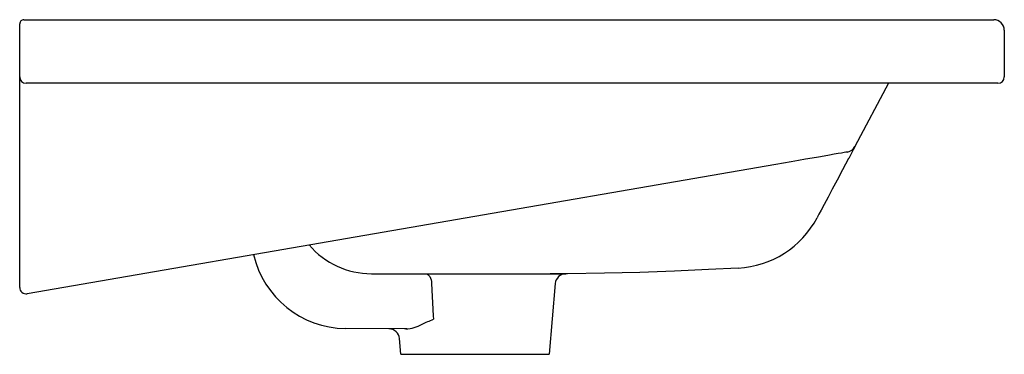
# Model space of a CAD drawing. Header units: millimetres. Extents: x 5207.219 to 5207.684, y 2532.407 to 2532.565.
import ezdxf

# ---------------------------------------------------------------- set-up
doc = ezdxf.new("R2010")
doc.units = ezdxf.units.MM
doc.layers.add('SANINDUSA', color=3, linetype='Continuous')

msp = doc.modelspace()

# ---------------------------------------------------------------- linework, layer by layer
at = {"layer": 'SANINDUSA'}
for p, q in [((5207.218596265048, 2532.538288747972), (5207.218596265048, 2532.563288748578)), ((5207.220596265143, 2532.565288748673), (5207.238596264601, 2532.565288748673)), ((5207.238596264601, 2532.565288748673), (5207.663596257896, 2532.565288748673)), ((5207.663596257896, 2532.565288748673), (5207.678596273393, 2532.565288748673)), ((5207.683596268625, 2532.560288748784), (5207.683596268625, 2532.538288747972)), ((5207.218596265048, 2532.534308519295), (5207.218596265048, 2532.538288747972)), ((5207.218596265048, 2532.438792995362), (5207.218596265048, 2532.534308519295)), ((5207.238596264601, 2532.535288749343), (5207.221596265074, 2532.535288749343)), ((5207.663596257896, 2532.535288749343), (5207.238596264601, 2532.535288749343)), ((5207.628970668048, 2532.535288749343), (5207.613073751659, 2532.505390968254)), ((5207.680596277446, 2532.535288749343), (5207.663596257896, 2532.535288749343)), ((5207.575679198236, 2532.496967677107), (5207.222106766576, 2532.435895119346)), ((5207.218596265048, 2532.438851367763), (5207.218596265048, 2532.440473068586)), ((5207.471521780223, 2532.440727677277), (5207.468596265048, 2532.407288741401)), ((5207.398596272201, 2532.407288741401), (5207.397945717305, 2532.414724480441)), ((5207.398596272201, 2532.407288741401), (5207.468596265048, 2532.407288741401))]:
    msp.add_line(p, q, dxfattribs=at)
for points in [[(5207.609515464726, 2532.502812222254), (5207.609329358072, 2532.502780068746), (5207.60878895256, 2532.502686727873), (5207.607894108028, 2532.502532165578), (5207.606653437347, 2532.502317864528), (5207.605078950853, 2532.502045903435), (5207.60318584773, 2532.501718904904), (5207.600992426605, 2532.50134003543), (5207.598519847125, 2532.500912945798), (5207.595792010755, 2532.500441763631), (5207.592835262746, 2532.499931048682), (5207.589678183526, 2532.499385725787), (5207.586351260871, 2532.498811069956), (5207.582886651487, 2532.498212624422), (5207.579317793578, 2532.497596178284), (5207.575679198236, 2532.496967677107)], [(5207.613073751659, 2532.505390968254), (5207.612843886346, 2532.504958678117), (5207.612273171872, 2532.503885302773), (5207.611255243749, 2532.501970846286), (5207.610094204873, 2532.499787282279), (5207.610083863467, 2532.499767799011)], [(5207.610083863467, 2532.499767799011), (5207.607246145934, 2532.494430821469), (5207.604673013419, 2532.489591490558), (5207.60235942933, 2532.485240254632), (5207.600352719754, 2532.481466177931), (5207.598522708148, 2532.478024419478), (5207.597089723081, 2532.475329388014), (5207.59605757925, 2532.473388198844), (5207.595430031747, 2532.472207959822), (5207.595157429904, 2532.471695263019)], [(5207.557959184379, 2532.44803397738), (5207.543881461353, 2532.447308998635), (5207.527813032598, 2532.446582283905), (5207.511482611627, 2532.445974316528), (5207.494732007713, 2532.44552506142), (5207.477368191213, 2532.445299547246), (5207.46913962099, 2532.445295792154)], [(5207.38472406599, 2532.445347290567), (5207.394724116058, 2532.445302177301), (5207.41150741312, 2532.445302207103)], [(5207.407726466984, 2532.445302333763), (5207.409131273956, 2532.445302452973), (5207.410421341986, 2532.445302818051)], [(5207.410421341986, 2532.445302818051), (5207.41681408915, 2532.445306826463), (5207.423681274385, 2532.445313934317), (5207.430832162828, 2532.445320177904), (5207.438059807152, 2532.445319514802), (5207.445155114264, 2532.44531204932), (5207.451926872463, 2532.445305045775), (5207.458178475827, 2532.445301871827), (5207.463734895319, 2532.44529947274), (5207.468431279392, 2532.445296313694), (5207.47214488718, 2532.445293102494), (5207.474752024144, 2532.445291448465), (5207.476197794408, 2532.445291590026), (5207.476490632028, 2532.445291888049), (5207.476490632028, 2532.445291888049)], [(5207.410421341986, 2532.445302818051), (5207.410919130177, 2532.445216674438), (5207.411399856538, 2532.444962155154), (5207.411847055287, 2532.444547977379), (5207.412245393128, 2532.443988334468), (5207.412581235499, 2532.443302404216), (5207.412843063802, 2532.442513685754), (5207.413021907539, 2532.441649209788), (5207.413111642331, 2532.440738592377)], [(5207.413111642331, 2532.440738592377), (5207.41390737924, 2532.425376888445), (5207.413985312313, 2532.423871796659)], [(5207.40143804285, 2532.419288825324), (5207.400356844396, 2532.41928876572), (5207.372440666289, 2532.419468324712)]]:
    msp.add_lwpolyline(points, dxfattribs=at)
for centre, radius, start, end in [((5207.220596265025, 2532.563288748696), 0.001999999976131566, 89.99999661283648, 180.0000034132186), ((5207.678596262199, 2532.560288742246), 0.005000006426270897, 7.490842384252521e-05, 89.99987170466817), ((5207.221596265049, 2532.538288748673), 0.003000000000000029, 180, 270), ((5207.680596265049, 2532.538288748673), 0.003000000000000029, 270, 0), ((5207.608659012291, 2532.507738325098), 0.005000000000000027, 279.7999999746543, 332.0000000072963), ((5207.555615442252, 2532.492789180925), 0.0448165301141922, 272.9977291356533, 332.0616880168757), ((5207.384610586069, 2532.483799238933), 0.03845211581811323, 220.3509931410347, 270.1690916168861), ((5207.37291343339, 2532.464465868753), 0.04500002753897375, 192.9657555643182, 269.3980435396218), ((5207.476502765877, 2532.440291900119), 0.00500000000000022, 90.13910343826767, 175.0000000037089), ((5207.221596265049, 2532.438851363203), 0.003000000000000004, 180, 279.7999999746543), ((5207.284470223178, 2532.716932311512), 0.3204038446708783, 292.7967550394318, 293.8425404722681), ((5207.392964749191, 2532.414288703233), 0.005000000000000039, 4.974865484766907, 89.91922268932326), ((5207.400892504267, 2532.433569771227), 0.01428105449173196, 270.1903201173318, 302.7346807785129)]:
    msp.add_arc(centre, radius, start, end, dxfattribs=at)

doc.saveas('drawing.dxf')
